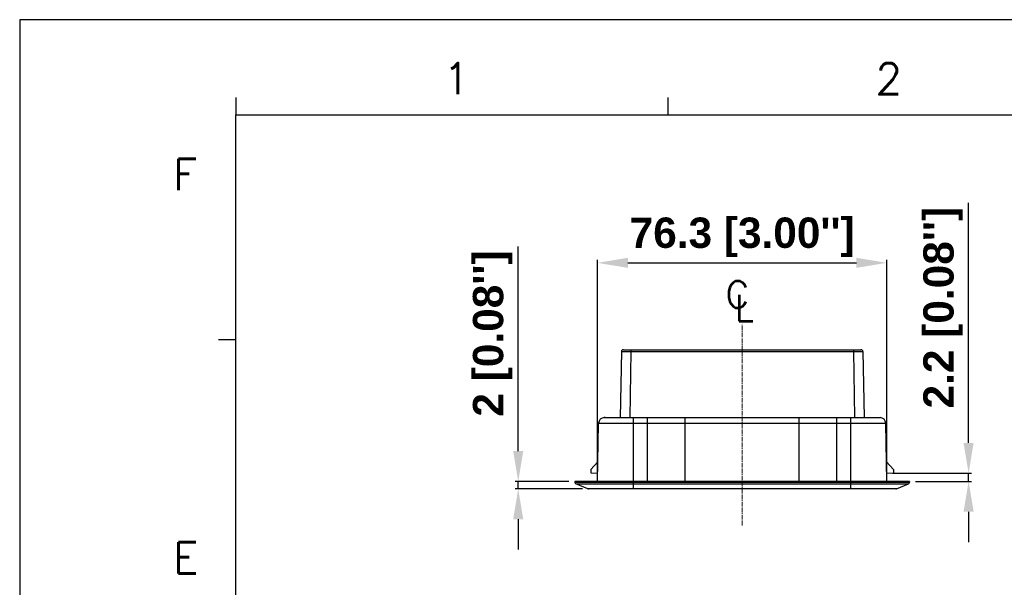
# Model space of a CAD drawing. Header units: millimetres. Extents: x 1095 to 2053, y 0 to 677.
# Tile 3 of 19: x 1095 to 1355, y 528 to 677. Entities that reach past the tile are written whole.
import ezdxf

# ---------------------------------------------------------------- set-up
doc = ezdxf.new("R2010")
doc.units = ezdxf.units.MM
doc.header["$LTSCALE"] = 0.3
doc.linetypes.add('CENTER2', pattern=[28.575, 19.05, -3.175, 3.175, -3.175])
doc.layers.add('3_ALL_AXES', color=7, linetype='Continuous')
doc.layers.add('7_ALL_FEATURES', color=7, linetype='Continuous')
for name, color, linetype, lineweight in [('AM_0', 7, 'Continuous', 30), ('AM_5_Dimension', 6, 'Continuous', 15), ('AM_7_Center', 1, 'CENTER2', 15)]:
    doc.layers.add(name, color=color, linetype=linetype, lineweight=lineweight)
doc.styles.add('AR', font='arialbd.ttf')
doc.styles.add('GHS', font='romans', dxfattribs={"bigfont": 'ghs'})
doc.styles.add('WHGTXT', font='simplex', dxfattribs={"bigfont": 'whgtxt'})
doc.dimstyles.new("B's_st.$0", dxfattribs={"dimtxt": 2.5, "dimasz": 2.5, "dimexe": 1, "dimexo": 0.5, "dimgap": 0.9, "dimtad": 1, "dimzin": 9, "dimdsep": 46, "dimtxsty": 'WHGTXT', "dimcen": 0, "dimclrd": 256, "dimclre": 256, "dimclrt": 256, "dimadec": 1, "dimazin": 2, "dimtp": 0.01, "dimtm": 0.01, "dimtfac": 1, "dimtmove": 0, "dimatfit": 3, "dimfxl": 1, "dimtolj": 1, "dimarcsym": 0})

# ---------------------------------------------------------------- blocks, each defined once
blk = doc.blocks.new('A$C759C226F')
for p, q in [((0, 236.49), (0, 0)), ((19.907, 229.324), (19.907, 227.731)), ((59.72, 229.324), (59.72, 227.731)), ((19.907, 7.963), (19.907, 227.731)), ((19.907, 227.731), (326.468, 227.731)), ((19.907, 207.028), (18.314, 207.028))]:
    blk.add_line(p, q)
at = {"linetype": 'Continuous'}
blk.add_line((334.43, 236.49), (0, 236.49), dxfattribs=at)
at = {"style": 'WHGTXT'}
for s, p in [('1', (39.013, 229.632)), ('2', (78.826, 229.632)), ('F', (14.144, 220.807)), ('E', (14.144, 185.51))]:
    blk.add_text(s, height=2.867, dxfattribs=at).set_placement(p)
blk = doc.blocks.new('A$C6efc2391')
at = {"layer": '3_ALL_AXES', "color": 7, "linetype": 'Continuous'}
blk.add_line((88.3, 2), (0, 2), dxfattribs=at)
at = {"layer": '7_ALL_FEATURES', "color": 7, "linetype": 'Continuous'}
for p, q in [((12.8, 36.7), (75.5, 36.7)), ((14.8, 36.7), (14.8, 36.21)), ((73.5, 36.7), (73.5, 36.21)), ((12.3, 36.21), (12, 18.8)), ((14.8, 36.21), (14.5, 18.8)), ((14.8, 36.21), (73.5, 36.21)), ((73.5, 36.21), (73.8, 18.8)), ((76, 36.21), (76.3, 18.8)), ((7.73, 18.8), (7.7, 18.8)), ((8.01, 18.8), (7.73, 18.8)), ((7.77, 18.8), (80.53, 18.8)), ((15.5, 0), (15.5, 18.8)), ((19.15, 2), (19.15, 18.8)), ((29.15, 2), (29.15, 18.8)), ((59.15, 2), (59.15, 18.8)), ((69.15, 2), (69.15, 18.8)), ((72.8, 0), (72.8, 18.8)), ((6, 2), (6.27, 17.33)), ((6.27, 17.33), (82.03, 17.33)), ((82.3, 2), (82.03, 17.33)), ((6.09, 7.12), (4.2, 5.1)), ((84.1, 5.1), (82.21, 7.12)), ((4.2, 5.1), (4.2, 4.21)), ((4.2, 4.21), (6.04, 4.16)), ((82.26, 4.16), (84.1, 4.21)), ((84.1, 5.1), (84.1, 4.21)), ((0, 2), (0, 1.83)), ((0, 1.83), (88.3, 1.83)), ((3.41, 0.04), (0.3, 1.37)), ((0.3, 1.37), (88, 1.37)), ((84.89, 0.04), (3.41, 0.04)), ((84.7, 0), (3.6, 0)), ((84.89, 0.04), (88, 1.37)), ((88.3, 2), (88.3, 1.83))]:
    blk.add_line(p, q, dxfattribs=at)
for centre, radius, start, end in [((12.8, 36.2), 0.5, 90, 179), ((75.5, 36.2), 0.5, 1, 90), ((7.77, 17.3), 1.5, 90, 179), ((80.53, 17.3), 1.5, 1, 90), ((0.5, 1.83), 0.5, 180, 246.8014), ((3.6, 0.5), 0.5, 246.8014, 270), ((84.7, 0.5), 0.5, 270, 293.1986), ((87.8, 1.83), 0.5, 293.1986, 0)]:
    blk.add_arc(centre, radius, start, end, dxfattribs=at)
for points, knots in [([(12.3, 36.21), (12.3, 36.21), (12.31, 36.21), (12.32, 36.21), (12.33, 36.21), (12.35, 36.21), (12.38, 36.21), (12.43, 36.21), (12.5, 36.21), (12.61, 36.21), (12.73, 36.21), (12.88, 36.21), (13.11, 36.21), (13.43, 36.21), (13.86, 36.21), (14.32, 36.21), (14.64, 36.21), (14.8, 36.21)], [0, 0, 0, 0, 0.001226, 0.004853, 0.01087, 0.019264, 0.030017, 0.043114, 0.076209, 0.118186, 0.168656, 0.227144, 0.293052, 0.444566, 0.617324, 0.80496, 1, 1, 1, 1]), ([(73.5, 36.21), (73.66, 36.21), (73.98, 36.21), (74.44, 36.21), (74.87, 36.21), (75.19, 36.21), (75.42, 36.21), (75.57, 36.21), (75.69, 36.21), (75.8, 36.21), (75.87, 36.21), (75.92, 36.21), (75.95, 36.21), (75.97, 36.21), (75.98, 36.21), (75.99, 36.21), (76, 36.21), (76, 36.21)], [0, 0, 0, 0, 0.195057, 0.382821, 0.555695, 0.707219, 0.773094, 0.831513, 0.881931, 0.923855, 0.956909, 0.969996, 0.980743, 0.989133, 0.995148, 0.998774, 1, 1, 1, 1])]:
    blk.add_open_spline(points, degree=3, knots=knots, dxfattribs=at)
blk = doc.blocks.new('*D29')
at = {"layer": 'AM_5_Dimension', "linetype": 'ByBlock', "lineweight": -2, "transparency": 16777216}
for p, q in [((1226.49, 563.58), (1226.49, 617.54)), ((1239.83, 555.58), (1225.69, 555.58)), ((1243.43, 553.58), (1225.69, 553.58)), ((1226.49, 553.58), (1226.49, 555.58)), ((1226.49, 545.58), (1226.49, 537.58))]:
    blk.add_line(p, q, dxfattribs=at)
at = {"layer": 'AM_5_Dimension', "transparency": 16777216}
for points in [[(1225.16, 563.58), (1227.83, 563.58), (1226.49, 555.58)], [(1225.16, 545.58), (1227.83, 545.58), (1226.49, 553.58)]]:
    blk.add_solid(points, dxfattribs=at)
at = {"layer": 'DEFPOINTS', "color": 0, "transparency": 16777216}
for p in [(1226.49, 555.58), (1241.43, 555.58), (1245.03, 553.58)]:
    blk.add_point(p, dxfattribs=at)
at = {"layer": 'AM_5_Dimension', "transparency": 16777216, "insert": (1219.75, 594.56), "char_height": 8, "attachment_point": 5, "rotation": 90, "style": 'AR'}
blk.add_mtext("\\A1;2 [0.08'']", dxfattribs=at)
blk = doc.blocks.new('*D31')
at = {"layer": 'AM_5_Dimension', "linetype": 'ByBlock', "lineweight": -2, "transparency": 16777216}
for p, q in [((1247.43, 557.18), (1247.43, 614)), ((1255.43, 613.2), (1315.73, 613.2)), ((1323.73, 557.18), (1323.73, 614))]:
    blk.add_line(p, q, dxfattribs=at)
at = {"layer": 'AM_5_Dimension', "transparency": 16777216}
for points in [[(1255.43, 614.53), (1255.43, 611.87), (1247.43, 613.2)], [(1315.73, 614.53), (1315.73, 611.87), (1323.73, 613.2)]]:
    blk.add_solid(points, dxfattribs=at)
at = {"layer": 'DEFPOINTS', "color": 0, "transparency": 16777216}
for p in [(1323.73, 613.2), (1247.43, 555.58), (1323.73, 555.58)]:
    blk.add_point(p, dxfattribs=at)
at = {"layer": 'AM_5_Dimension', "transparency": 16777216, "insert": (1285.58, 619.94), "char_height": 8, "attachment_point": 5, "style": 'AR'}
blk.add_mtext("\\A1;76.3 [3.00'']", dxfattribs=at)
blk = doc.blocks.new('*D33')
at = {"layer": 'AM_5_Dimension', "linetype": 'ByBlock', "lineweight": -2, "transparency": 16777216}
for p, q in [((1345.33, 565.74), (1345.33, 629.01)), ((1325.29, 557.74), (1346.13, 557.74)), ((1345.33, 555.58), (1345.33, 557.74)), ((1331.33, 555.58), (1346.13, 555.58)), ((1345.33, 547.58), (1345.33, 539.58))]:
    blk.add_line(p, q, dxfattribs=at)
at = {"layer": 'AM_5_Dimension', "transparency": 16777216}
for points in [[(1343.99, 565.74), (1346.66, 565.74), (1345.33, 557.74)], [(1343.99, 547.58), (1346.66, 547.58), (1345.33, 555.58)]]:
    blk.add_solid(points, dxfattribs=at)
at = {"layer": 'DEFPOINTS', "color": 0, "transparency": 16777216}
for p in [(1323.69, 557.74), (1345.33, 557.74), (1329.73, 555.58)]:
    blk.add_point(p, dxfattribs=at)
at = {"layer": 'AM_5_Dimension', "transparency": 16777216, "insert": (1338.58, 601.38), "char_height": 8, "attachment_point": 5, "rotation": 90, "style": 'AR'}
blk.add_mtext("\\A1;2.2 [0.08'']", dxfattribs=at)

msp = doc.modelspace()

# ---------------------------------------------------------------- linework, layer by layer
at = {"layer": 'AM_7_Center', "ltscale": 0.2}
msp.add_line((1285.58, 543.93), (1285.58, 597.11), dxfattribs=at)

# ---------------------------------------------------------------- block references
msp.add_blockref('A$C6efc2391', (1241.43, 553.58))
at = {"layer": 'AM_0', "xscale": 2.864018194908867, "yscale": 2.864018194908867, "zscale": 2.864018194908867}
msp.add_blockref('A$C759C226F', (1094.96, 0), dxfattribs=at)

# ---------------------------------------------------------------- texts
at = {"layer": 'AM_5_Dimension', "style": 'GHS'}
for s, p in [('C', (1281.16, 601.38)), ('L', (1283.57, 597.79))]:
    msp.add_text(s, height=7, dxfattribs=at).set_placement(p)

# ---------------------------------------------------------------- dimensions: what is measured, and where the dimension line sits
at = {"layer": 'AM_5_Dimension'}
dim = msp.add_linear_dim(base=(1323.73, 613.2), p1=(1247.43, 555.58), p2=(1323.73, 555.58), dimstyle="B's_st.$0", override={"dimscale": 0.8, "dimtxt": 10, "dimasz": 10, "dimexo": 2, "dimgap": 2, "dimdec": 1, "dimtxsty": 'AR', "dimtdec": 1, "dimarcsym": 1}, dxfattribs=at)
dim.commit()
dim.dimension.update_dxf_attribs({"geometry": '*D31', "text_midpoint": (1285.58, 619.94)})
dim = msp.add_linear_dim(base=(1345.33, 557.74), p1=(1329.73, 555.58), p2=(1323.69, 557.74), angle=90, dimstyle="B's_st.$0", override={"dimscale": 0.8, "dimtxt": 10, "dimasz": 10, "dimexo": 2, "dimgap": 2, "dimdec": 1, "dimtxsty": 'AR', "dimtdec": 1, "dimarcsym": 1}, dxfattribs=at)
dim.commit()
dim.dimension.update_dxf_attribs({"geometry": '*D33', "text_midpoint": (1338.58, 601.38)})
dim = msp.add_linear_dim(base=(1226.49, 555.58), p1=(1245.03, 553.58), p2=(1241.43, 555.58), angle=90, dimstyle="B's_st.$0", override={"dimscale": 0.8, "dimtxt": 10, "dimasz": 10, "dimexo": 2, "dimgap": 2, "dimdec": 1, "dimtxsty": 'AR', "dimtdec": 1, "dimarcsym": 1}, dxfattribs=at)
dim.commit()
dim.dimension.update_dxf_attribs({"geometry": '*D29', "text_midpoint": (1226.49, 594.56), "dimtype": 160})

doc.saveas('drawing.dxf')
